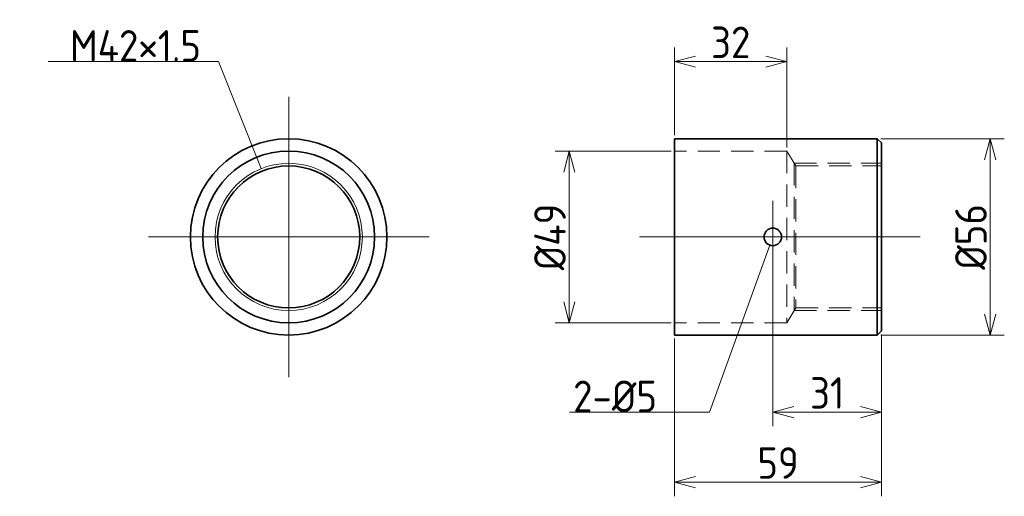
# Model space of a CAD drawing. Header units: millimetres. Extents: x 53 to 334, y 136 to 272.
import ezdxf

# ---------------------------------------------------------------- set-up
doc = ezdxf.new("R2010")
doc.units = ezdxf.units.MM
doc.header["$PDMODE"] = 3
doc.header["$PDSIZE"] = 2
doc.linetypes.add('HIDDEN', pattern=[9.525, 6.35, -3.175])
doc.layers.get('0').update_dxf_attribs({"plot": 0})
doc.layers.add('図形', color=7, linetype='Continuous', lineweight=35)
doc.layers.add('寸法・文字', color=3, linetype='Continuous', lineweight=18)
doc.layers.get('0').off()
doc.styles.add('Dimension', font='isocp.shx', dxfattribs={"bigfont": 'bigfont.shx'})
doc.dimstyles.new('DXF用', dxfattribs={"dimscale": 0, "dimtxt": 4.5, "dimasz": 3, "dimexe": 2, "dimexo": 0.5, "dimgap": 0.5, "dimtad": 1, "dimdec": 3, "dimdsep": 46, "dimtxsty": 'Dimension', "dimblk": 'OPEN30', "dimcen": 2.5, "dimclrd": 3, "dimclre": 3, "dimclrt": 3, "dimazin": 2, "dimtfac": 1, "dimtdec": 3, "dimtmove": 0, "dimatfit": 3, "dimldrblk": 'OPEN30', "dimfxl": 1, "dimlwd": 18, "dimlwe": 18, "dimarcsym": 0})

# ---------------------------------------------------------------- blocks, each defined once
blk = doc.blocks.new('_Open30')
at = {"color": 0, "linetype": 'ByBlock', "lineweight": -2}
for p, q in [((-1, 0.268), (0, 0)), ((0, 0), (-1, -0.268)), ((0, 0), (-1, 0))]:
    blk.add_line(p, q, dxfattribs=at)
blk = doc.blocks.new('*D7')
at = {"layer": 'Defpoints', "color": 0}
for p in [(297.8, 238), (297.8, 182), (330, 182)]:
    blk.add_point(p, dxfattribs=at)
at = {"layer": '寸法・文字', "color": 3, "lineweight": 18}
for p, q in [((298.8, 238), (334, 238)), ((330, 232), (330, 188)), ((298.8, 182), (334, 182))]:
    blk.add_line(p, q, dxfattribs=at)
at = {"layer": '寸法・文字', "color": 3, "lineweight": 18, "xscale": 6, "yscale": 6, "zscale": 6}
for p, rotation in [((330, 238), 90), ((330, 182), 270)]:
    blk.add_blockref('_Open30', p, dxfattribs=dict(at, rotation=rotation))
at = {"layer": '寸法・文字', "color": 3, "insert": (324.5, 210), "char_height": 9, "attachment_point": 5, "rotation": 90, "style": 'Dimension'}
blk.add_mtext('%%c56', dxfattribs=at)
blk = doc.blocks.new('*D8')
at = {"layer": 'Defpoints', "color": 0}
for p in [(299, 183.2), (240, 182), (299, 140)]:
    blk.add_point(p, dxfattribs=at)
at = {"layer": '寸法・文字', "color": 3, "lineweight": 18}
for p, q in [((240, 181), (240, 136)), ((299, 182.2), (299, 136)), ((246, 140), (293, 140))]:
    blk.add_line(p, q, dxfattribs=at)
at = {"layer": '寸法・文字', "color": 3, "lineweight": 18, "xscale": 6, "yscale": 6, "zscale": 6, "rotation": 180}
blk.add_blockref('_Open30', (240, 140), dxfattribs=at)
at = {"layer": '寸法・文字', "color": 3, "lineweight": 18, "xscale": 6, "yscale": 6, "zscale": 6}
blk.add_blockref('_Open30', (299, 140), dxfattribs=at)
at = {"layer": '寸法・文字', "color": 3, "insert": (269.5, 145.5), "char_height": 9, "attachment_point": 5, "style": 'Dimension'}
blk.add_mtext('59', dxfattribs=at)
blk = doc.blocks.new('*D10')
at = {"layer": 'Defpoints', "color": 0}
for p in [(268, 207.5), (299, 183.2), (268, 160)]:
    blk.add_point(p, dxfattribs=at)
at = {"layer": '寸法・文字', "color": 3, "lineweight": 18}
for p, q in [((268, 206.5), (268, 156)), ((299, 182.2), (299, 156)), ((293, 160), (274, 160))]:
    blk.add_line(p, q, dxfattribs=at)
at = {"layer": '寸法・文字', "color": 3, "lineweight": 18, "xscale": 6, "yscale": 6, "zscale": 6, "rotation": 180}
blk.add_blockref('_Open30', (268, 160), dxfattribs=at)
at = {"layer": '寸法・文字', "color": 3, "lineweight": 18, "xscale": 6, "yscale": 6, "zscale": 6}
blk.add_blockref('_Open30', (299, 160), dxfattribs=at)
at = {"layer": '寸法・文字', "color": 3, "insert": (283.5, 165.5), "char_height": 9, "attachment_point": 5, "style": 'Dimension'}
blk.add_mtext('31', dxfattribs=at)
blk = doc.blocks.new('*D11')
at = {"layer": 'Defpoints', "color": 0}
for p in [(272, 260), (240, 238), (272, 234.5)]:
    blk.add_point(p, dxfattribs=at)
at = {"layer": '寸法・文字', "color": 3, "lineweight": 18}
for p, q in [((240, 239), (240, 264)), ((272, 235.5), (272, 264)), ((246, 260), (266, 260))]:
    blk.add_line(p, q, dxfattribs=at)
at = {"layer": '寸法・文字', "color": 3, "lineweight": 18, "xscale": 6, "yscale": 6, "zscale": 6, "rotation": 180}
blk.add_blockref('_Open30', (240, 260), dxfattribs=at)
at = {"layer": '寸法・文字', "color": 3, "lineweight": 18, "xscale": 6, "yscale": 6, "zscale": 6}
blk.add_blockref('_Open30', (272, 260), dxfattribs=at)
at = {"layer": '寸法・文字', "color": 3, "insert": (256, 265.5), "char_height": 9, "attachment_point": 5, "style": 'Dimension'}
blk.add_mtext('32', dxfattribs=at)
blk = doc.blocks.new('*D12')
at = {"layer": 'Defpoints', "color": 0}
for p in [(240, 234.5), (210, 185.5), (240, 185.5)]:
    blk.add_point(p, dxfattribs=at)
at = {"layer": '寸法・文字', "color": 3, "lineweight": 18}
for p, q in [((239, 234.5), (206, 234.5)), ((210, 228.5), (210, 191.5)), ((239, 185.5), (206, 185.5))]:
    blk.add_line(p, q, dxfattribs=at)
at = {"layer": '寸法・文字', "color": 3, "lineweight": 18, "xscale": 6, "yscale": 6, "zscale": 6}
for p, rotation in [((210, 234.5), 90), ((210, 185.5), 270)]:
    blk.add_blockref('_Open30', p, dxfattribs=dict(at, rotation=rotation))
at = {"layer": '寸法・文字', "color": 3, "insert": (204.5, 210), "char_height": 9, "attachment_point": 5, "rotation": 90, "style": 'Dimension'}
blk.add_mtext('%%c49', dxfattribs=at)

msp = doc.modelspace()

# ---------------------------------------------------------------- linework, layer by layer
at = {"layer": '図形', "color": 3, "lineweight": 18}
for p, q in [((130, 250), (130, 170)), ((268, 220.304), (268, 201.4305)), ((90, 210), (170, 210)), ((230, 210), (310, 210))]:
    msp.add_line(p, q, dxfattribs=at)
at = {"layer": '図形'}
for p, q in [((240, 238), (297.8, 238)), ((240, 238), (240, 182)), ((297.8, 238), (297.8, 182)), ((297.8, 238), (299, 236.8)), ((299, 236.8), (299, 183.2)), ((299, 183.2), (297.8, 182)), ((240, 182), (297.8, 182))]:
    msp.add_line(p, q, dxfattribs=at)
at = {"layer": '図形', "color": 4, "linetype": 'HIDDEN', "lineweight": 18}
for p, q in [((272, 234.5), (240, 234.5)), ((272, 234.5), (272, 185.5)), ((274.5537, 230.25), (272, 234.5)), ((274.103, 231), (299, 231)), ((274.103, 231), (274.103, 189)), ((274.5537, 230.25), (299, 230.25)), ((274.5537, 230.25), (274.5537, 189.75)), ((274.5537, 189.75), (272, 185.5)), ((274.103, 189), (299, 189)), ((274.5537, 189.75), (299, 189.75)), ((272, 185.5), (240, 185.5))]:
    msp.add_line(p, q, dxfattribs=at)
at = {"layer": '図形'}
for centre, radius in [((130, 210), 28), ((130, 210), 24.5), ((130, 210), 20.25), ((268, 210), 2.5)]:
    msp.add_circle(centre, radius, dxfattribs=at)
at = {"layer": '図形', "color": 3, "lineweight": 18}
msp.add_circle((130, 210), 21, dxfattribs=at)

# ---------------------------------------------------------------- texts
at = {"layer": '寸法・文字', "char_height": 9, "attachment_point": 9, "style": 'Dimension'}
for s, insert in [('M42×1.5', (105, 260)), ('2-%%c5', (235, 160))]:
    msp.add_mtext(s, dxfattribs=dict(at, insert=insert))

# ---------------------------------------------------------------- dimensions: what is measured, and where the dimension line sits
at = {"layer": '寸法・文字'}
for base, p1, p2, picture, middle in [((272, 260), (240, 238), (272, 234.5), '*D11', (256, 260)), ((268, 160), (299, 183.2), (268, 207.5), '*D10', (283.5, 160)), ((299, 140), (240, 182), (299, 183.2), '*D8', (269.5, 140))]:
    dim = msp.add_linear_dim(base=base, p1=p1, p2=p2, dimstyle='DXF用', override={"dimscale": 2}, dxfattribs=at)
    dim.commit()
    dim.dimension.update_dxf_attribs({"geometry": picture, "text_midpoint": middle, "dimtype": 160})
for base, p1, p2, picture, middle in [((330, 182), (297.8, 238), (297.8, 182), '*D7', (330, 210)), ((210, 185.5), (240, 234.5), (240, 185.5), '*D12', (210, 210))]:
    dim = msp.add_linear_dim(base=base, p1=p1, p2=p2, angle=90, text='%%c<>', dimstyle='DXF用', override={"dimscale": 2}, dxfattribs=at)
    dim.commit()
    dim.dimension.update_dxf_attribs({"geometry": picture, "text_midpoint": middle, "dimtype": 160})

# ---------------------------------------------------------------- leaders
at = {"layer": '寸法・文字', "annotation_type": 0, "has_hookline": 1, "hookline_direction": 1}
for points, text_width in [([(122.2008, 229.498), (110, 260), (105, 260)], 43.5728), ([(267.1532, 207.6478), (250, 160), (235, 160)], 24.9013)]:
    msp.add_leader(points, dimstyle='DXF用', override={"dimscale": 2, "dimgap": 0}, dxfattribs=dict(at, text_width=text_width))

doc.saveas('drawing.dxf')
